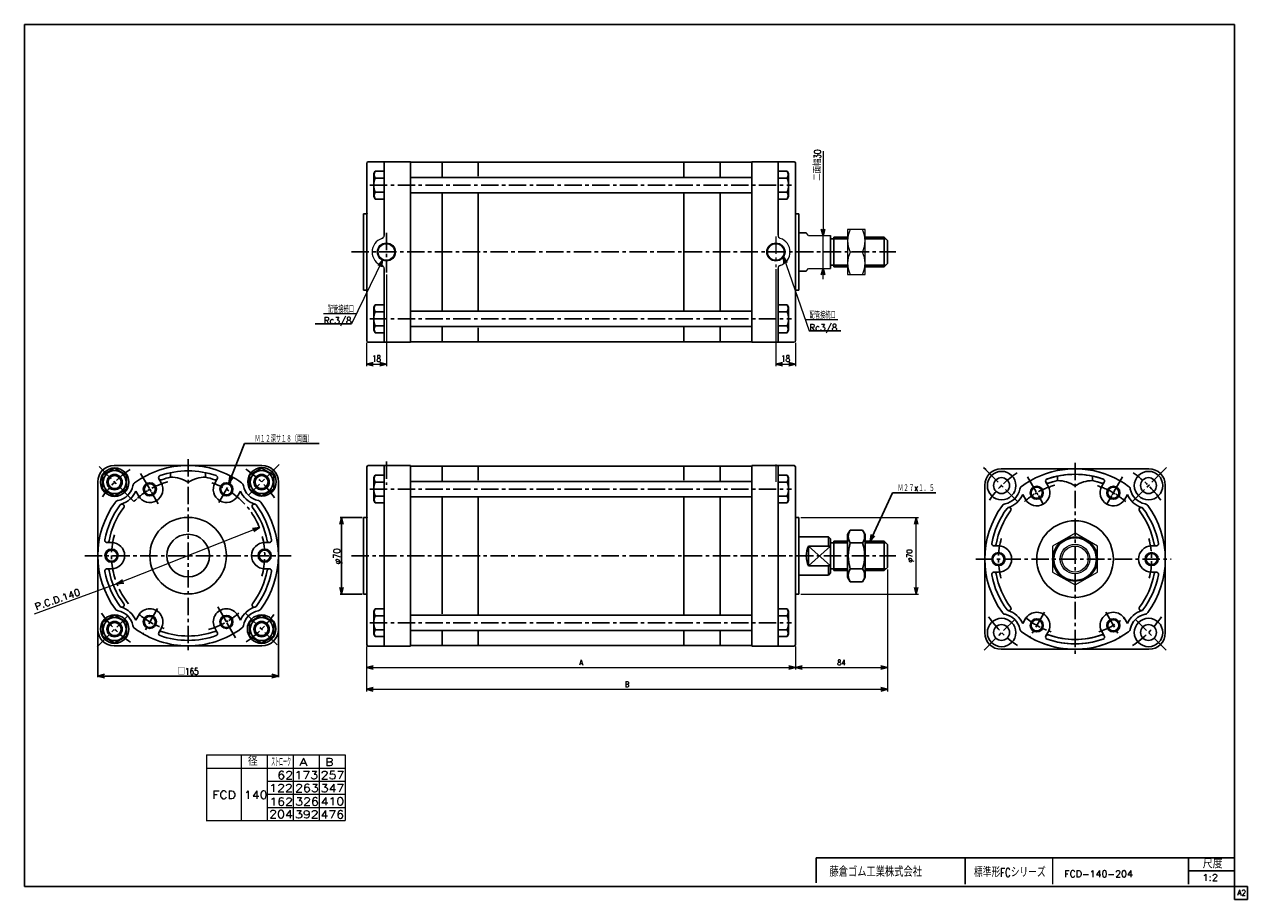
# Model space of a CAD drawing. Header units: millimetres. Extents: x -544 to 574, y -400 to 400.
import ezdxf
from ezdxf.enums import TextEntityAlignment as Align

# ---------------------------------------------------------------- set-up
doc = ezdxf.new("R2010")
doc.units = ezdxf.units.MM
doc.header["$LTSCALE"] = 0.5
doc.linetypes.add('CENTER', pattern=[50.8, 31.75, -6.35, 6.35, -6.35])
doc.layers.add('ZUWAKU', color=7, linetype='Continuous')
doc.styles.add('FdaStyle0', font='txt.shx', dxfattribs={"width": 0.8, "bigfont": 'bigfont'})
doc.dimstyles.new('DaDimRotatedStyle', dxfattribs={"dimtxt": 5, "dimasz": 6.000004, "dimexe": 2, "dimexo": 2, "dimgap": 2, "dimtad": 3, "dimdsep": 46, "dimtxsty": 'FdaStyle0', "dimblk1": 'OPEN30', "dimblk2": 'OPEN30', "dimsah": 1, "dimcen": 0.09, "dimclrd": 4, "dimclre": 4, "dimclrt": 4, "dimadec": 0, "dimazin": 2, "dimtfac": 1, "dimtdec": 4, "dimtmove": 0, "dimatfit": 0, "dimfxl": 1, "dimarcsym": 0})

# ---------------------------------------------------------------- blocks, each defined once
blk = doc.blocks.new('_OPEN30')
at = {"color": 0, "linetype": 'ByBlock', "lineweight": -2}
for p, q in [((-1, 0.267949), (0, 0)), ((0, 0), (-1, -0.267949)), ((0, 0), (-1, 0))]:
    blk.add_line(p, q, dxfattribs=at)
blk = doc.blocks.new('DC_GROUP_Φ140_1')
at = {"color": 4, "linetype": 'Continuous', "lineweight": 25}
for p, q in [((-327.2, -140.1), (-338.2, -146.4)), ((-316.2, -146.4), (-327.2, -140.1)), ((-338.2, -146.4), (-338.2, -159.1)), ((-316.2, -159.1), (-316.2, -146.4)), ((-338.2, -159.1), (-327.2, -165.5)), ((-327.2, -165.5), (-316.2, -159.1))]:
    blk.add_line(p, q, dxfattribs=at)
for radius in [10.5, 7, 5.95]:
    blk.add_circle((-327.2, -152.8), radius, dxfattribs=at)
blk = doc.blocks.new('DC_GROUP_Φ140_2')
at = {"color": 4, "linetype": 'Continuous', "lineweight": 25}
for p, q in [((-461.6, -140.1), (-472.6, -146.4)), ((-450.6, -146.4), (-461.6, -140.1)), ((-472.6, -146.4), (-472.6, -159.1)), ((-450.6, -159.1), (-450.6, -146.4)), ((-472.6, -159.1), (-461.6, -165.5)), ((-461.6, -165.5), (-450.6, -159.1))]:
    blk.add_line(p, q, dxfattribs=at)
for radius in [10.5, 7, 5.95]:
    blk.add_circle((-461.6, -152.8), radius, dxfattribs=at)
blk = doc.blocks.new('DC_GROUP_Φ140_3')
at = {"color": 4, "linetype": 'Continuous', "lineweight": 25}
for p, q in [((-461.6, -5.7), (-472.6, -12.1)), ((-450.6, -12.1), (-461.6, -5.7)), ((-472.6, -12.1), (-472.6, -24.8)), ((-450.6, -24.8), (-450.6, -12.1)), ((-472.6, -24.8), (-461.6, -31.1)), ((-461.6, -31.1), (-450.6, -24.8))]:
    blk.add_line(p, q, dxfattribs=at)
for radius in [10.5, 7, 5.95]:
    blk.add_circle((-461.6, -18.4), radius, dxfattribs=at)
blk = doc.blocks.new('DC_GROUP_Φ140_4')
at = {"color": 4, "linetype": 'Continuous', "lineweight": 25}
for p, q in [((-327.2, -5.7), (-338.2, -12.1)), ((-316.2, -12.1), (-327.2, -5.7)), ((-338.2, -12.1), (-338.2, -24.8)), ((-316.2, -24.8), (-316.2, -12.1)), ((-338.2, -24.8), (-327.2, -31.1)), ((-327.2, -31.1), (-316.2, -24.8))]:
    blk.add_line(p, q, dxfattribs=at)
for radius in [10.5, 7, 5.95]:
    blk.add_circle((-327.2, -18.4), radius, dxfattribs=at)
blk = doc.blocks.new('DC_GROUP_Φ140_5')
at = {"color": 4, "linetype": 'Continuous', "lineweight": 25}
for p, q in [((-223.4, -134.2), (-224.7, -136.4)), ((-224.7, -136.4), (-224.7, -157.4)), ((-215.2, -134.2), (-223.4, -134.2)), ((-215.2, -140.6), (-223.4, -140.6)), ((-215.2, -153.3), (-223.4, -153.3)), ((-223.4, -159.6), (-224.7, -157.4)), ((-215.2, -159.6), (-223.4, -159.6))]:
    blk.add_line(p, q, dxfattribs=at)
for centre, radius, start, end in [((-208.2, -146.9), 16.5, 157.3631, 202.6369), ((-217.9, -137.4), 6.35, 150, 210), ((-217.9, -156.5), 6.35, 150, 210)]:
    blk.add_arc(centre, radius, start, end, dxfattribs=at)
blk = doc.blocks.new('DC_GROUP_Φ140_6')
at = {"color": 4, "linetype": 'Continuous', "lineweight": 25}
for p, q in [((145, -134.2), (153.2, -134.2)), ((145, -140.6), (153.2, -140.6)), ((153.2, -134.2), (154.5, -136.4)), ((154.5, -136.4), (154.5, -157.4)), ((145, -153.3), (153.2, -153.3)), ((145, -159.6), (153.2, -159.6)), ((153.2, -159.6), (154.5, -157.4))]:
    blk.add_line(p, q, dxfattribs=at)
for centre, radius, start, end in [((147.7, -137.4), 6.35, 330, 30), ((138, -146.9), 16.5, 337.3631, 22.6369), ((147.7, -156.5), 6.35, 330, 30)]:
    blk.add_arc(centre, radius, start, end, dxfattribs=at)
blk = doc.blocks.new('DC_GROUP_Φ140_7')
at = {"color": 4, "linetype": 'Continuous', "lineweight": 25}
for p, q in [((210.8, -62.2), (208.4, -66.3)), ((208.4, -105.3), (208.4, -66.3)), ((208.4, -105.3), (208.4, -66.3)), ((210.8, -62.2), (222, -62.2)), ((222, -62.2), (224.4, -66.3)), ((224.4, -105.3), (224.4, -66.3)), ((210.8, -74), (222, -74)), ((210.8, -97.7), (222, -97.7)), ((210.8, -109.5), (208.4, -105.3)), ((210.8, -109.5), (222, -109.5)), ((222, -109.5), (224.4, -105.3))]:
    blk.add_line(p, q, dxfattribs=at)
for centre, radius, start, end in [((219.5, -68.1), 10.5, 145.6111, 214.3889), ((213.4, -68.1), 10.5, 325.6111, 34.3889), ((248.2, -85.8), 39.2, 162.4111, 197.5889), ((184.7, -85.8), 39.2, 342.4111, 17.5889), ((219.5, -103.6), 10.5, 145.6111, 214.3889), ((213.4, -103.6), 10.5, 325.6111, 34.3889)]:
    blk.add_arc(centre, radius, start, end, dxfattribs=at)
blk = doc.blocks.new('DC_GROUP_Φ140_8')
at = {"color": 4, "linetype": 'Continuous', "lineweight": 13}
for p, q in [((416.3, -65.1), (395.8, -76.9)), ((436.8, -76.9), (416.3, -65.1)), ((395.8, -76.9), (395.8, -100.6)), ((436.8, -100.6), (436.8, -76.9)), ((395.8, -100.6), (416.3, -112.4)), ((416.3, -112.4), (436.8, -100.6))]:
    blk.add_line(p, q, dxfattribs=at)
for radius in [20.5, 13.5, 11.9]:
    blk.add_circle((416.3, -88.7), radius, dxfattribs=at)
blk = doc.blocks.new('DC_GROUP_Φ140_9')
at = {"color": 4, "linetype": 'Continuous', "lineweight": 25}
for p, q in [((-223.4, -12), (-224.7, -14.2)), ((-224.7, -35.2), (-224.7, -14.2)), ((-215.2, -12), (-223.4, -12)), ((-215.2, -18.4), (-223.4, -18.4)), ((-215.2, -31.1), (-223.4, -31.1)), ((-223.4, -37.4), (-224.7, -35.2)), ((-215.2, -37.4), (-223.4, -37.4))]:
    blk.add_line(p, q, dxfattribs=at)
for centre, radius, start, end in [((-208.2, -24.7), 16.5, 157.3631, 202.6369), ((-217.9, -15.2), 6.35, 150, 210), ((-217.9, -34.3), 6.35, 150, 210)]:
    blk.add_arc(centre, radius, start, end, dxfattribs=at)
blk = doc.blocks.new('DC_GROUP_Φ140_10')
at = {"color": 4, "linetype": 'Continuous', "lineweight": 25}
for p, q in [((145, -12), (153.2, -12)), ((145, -18.4), (153.2, -18.4)), ((153.2, -12), (154.5, -14.2)), ((154.5, -35.2), (154.5, -14.2)), ((145, -31.1), (153.2, -31.1)), ((145, -37.4), (153.2, -37.4)), ((153.2, -37.4), (154.5, -35.2))]:
    blk.add_line(p, q, dxfattribs=at)
for centre, radius, start, end in [((147.7, -15.2), 6.35, 330, 30), ((138, -24.7), 16.5, 337.3631, 22.6369), ((147.7, -34.3), 6.35, 330, 30)]:
    blk.add_arc(centre, radius, start, end, dxfattribs=at)
blk = doc.blocks.new('*D11')
at = {"color": 4, "linetype": 'Continuous', "lineweight": 13}
for p, q in [((-231.2, -168.8), (-231.2, -189.8)), ((160.8, -168.8), (160.8, -189.8)), ((-231.2, -187.8), (160.8, -187.8))]:
    blk.add_line(p, q, dxfattribs=at)
at = {"color": 4, "xscale": 6.000005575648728, "yscale": 5.999978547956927}
for p, rotation in [((-231.2, -187.8), 180), ((160.8, -187.8), 360)]:
    blk.add_blockref('_OPEN30', p, dxfattribs=dict(at, rotation=rotation))
at = {"color": 4, "insert": (-35.2, -185.8), "char_height": 5, "width": 11.25, "attachment_point": 8, "style": 'FdaStyle0'}
blk.add_mtext('\\T1.00;A', dxfattribs=at)
blk = doc.blocks.new('*D12')
at = {"color": 4, "linetype": 'Continuous', "lineweight": 13}
for p, q in [((244.8, -98.3), (244.8, -189.8)), ((160.8, -168.8), (160.8, -189.8)), ((160.8, -187.8), (244.8, -187.8))]:
    blk.add_line(p, q, dxfattribs=at)
at = {"color": 4, "xscale": 6.000005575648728, "yscale": 5.999978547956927}
for p, rotation in [((160.8, -187.8), 180), ((244.8, -187.8), 360)]:
    blk.add_blockref('_OPEN30', p, dxfattribs=dict(at, rotation=rotation))
at = {"color": 4, "insert": (202.8, -185.8), "char_height": 5, "width": 16.25, "attachment_point": 8, "style": 'FdaStyle0'}
blk.add_mtext('\\T1.00;84', dxfattribs=at)
blk = doc.blocks.new('*D13')
at = {"color": 4, "linetype": 'Continuous', "lineweight": 13}
for p, q in [((244.8, -98.3), (244.8, -209.8)), ((-231.2, -168.8), (-231.2, -209.8)), ((-231.2, -207.8), (244.8, -207.8))]:
    blk.add_line(p, q, dxfattribs=at)
at = {"color": 4, "xscale": 6.000005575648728, "yscale": 5.999978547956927}
for p, rotation in [((-231.2, -207.8), 180), ((244.8, -207.8), 360)]:
    blk.add_blockref('_OPEN30', p, dxfattribs=dict(at, rotation=rotation))
at = {"color": 4, "insert": (6.8, -205.8), "char_height": 5, "width": 11.25, "attachment_point": 8, "style": 'FdaStyle0'}
blk.add_mtext('\\T1.00;B', dxfattribs=at)
blk = doc.blocks.new('*D14')
at = {"color": 4, "linetype": 'Continuous', "lineweight": 13}
for p, q in [((165.8, -50.8), (273.1, -50.8)), ((271.1, -120.8), (271.1, -50.8)), ((165.8, -120.8), (273.1, -120.8))]:
    blk.add_line(p, q, dxfattribs=at)
at = {"color": 4, "xscale": 6.000005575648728, "yscale": 5.999978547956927}
for p, rotation in [((271.1, -50.8), 90), ((271.1, -120.8), 270)]:
    blk.add_blockref('_OPEN30', p, dxfattribs=dict(at, rotation=rotation))
at = {"color": 4, "insert": (269.1, -85.8), "char_height": 5, "width": 21.25, "attachment_point": 8, "rotation": 90, "style": 'FdaStyle0'}
blk.add_mtext('\\T1.00;φ70', dxfattribs=at)
blk = doc.blocks.new('DC_GROUP_Φ140_11')
at = {"color": 4, "linetype": 'Continuous', "lineweight": 25}
for p, q in [((-223.4, 143.6), (-224.7, 141.4)), ((-224.7, 141.4), (-224.7, 120.4)), ((-215.2, 143.6), (-223.4, 143.6)), ((-215.2, 137.2), (-223.4, 137.2)), ((-215.2, 124.5), (-223.4, 124.5)), ((-223.4, 118.2), (-224.7, 120.4)), ((-215.2, 118.2), (-223.4, 118.2))]:
    blk.add_line(p, q, dxfattribs=at)
for centre, radius, start, end in [((-208.2, 130.9), 16.5, 157.3631, 202.6369), ((-217.9, 140.4), 6.35, 150, 210), ((-217.9, 121.4), 6.35, 150, 210)]:
    blk.add_arc(centre, radius, start, end, dxfattribs=at)
blk = doc.blocks.new('DC_GROUP_Φ140_12')
at = {"color": 4, "linetype": 'Continuous', "lineweight": 25}
for p, q in [((145, 143.6), (153.2, 143.6)), ((145, 137.2), (153.2, 137.2)), ((153.2, 143.6), (154.5, 141.4)), ((154.5, 141.4), (154.5, 120.4)), ((145, 124.5), (153.2, 124.5)), ((145, 118.2), (153.2, 118.2)), ((153.2, 118.2), (154.5, 120.4))]:
    blk.add_line(p, q, dxfattribs=at)
for centre, radius, start, end in [((147.7, 140.4), 6.35, 330, 30), ((138, 130.9), 16.5, 337.3631, 22.6369), ((147.7, 121.4), 6.35, 330, 30)]:
    blk.add_arc(centre, radius, start, end, dxfattribs=at)
blk = doc.blocks.new('DC_GROUP_Φ140_13')
at = {"color": 4, "linetype": 'Continuous', "lineweight": 25}
for p, q in [((-223.4, 265.8), (-224.7, 263.6)), ((-224.7, 242.6), (-224.7, 263.6)), ((-215.2, 265.8), (-223.4, 265.8)), ((-215.2, 259.4), (-223.4, 259.4)), ((-215.2, 246.7), (-223.4, 246.7)), ((-223.4, 240.4), (-224.7, 242.6)), ((-215.2, 240.4), (-223.4, 240.4))]:
    blk.add_line(p, q, dxfattribs=at)
for centre, radius, start, end in [((-208.2, 253.1), 16.5, 157.3631, 202.6369), ((-217.9, 262.6), 6.35, 150, 210), ((-217.9, 243.6), 6.35, 150, 210)]:
    blk.add_arc(centre, radius, start, end, dxfattribs=at)
blk = doc.blocks.new('DC_GROUP_Φ140_14')
at = {"color": 4, "linetype": 'Continuous', "lineweight": 25}
for p, q in [((145, 265.8), (153.2, 265.8)), ((145, 259.4), (153.2, 259.4)), ((153.2, 265.8), (154.5, 263.6)), ((154.5, 242.6), (154.5, 263.6)), ((145, 246.7), (153.2, 246.7)), ((145, 240.4), (153.2, 240.4)), ((153.2, 240.4), (154.5, 242.6))]:
    blk.add_line(p, q, dxfattribs=at)
for centre, radius, start, end in [((147.7, 262.6), 6.35, 330, 30), ((138, 253.1), 16.5, 337.3631, 22.6369), ((147.7, 243.6), 6.35, 330, 30)]:
    blk.add_arc(centre, radius, start, end, dxfattribs=at)
blk = doc.blocks.new('DA_IMAGEDIMGROUP_1')
at = {"color": 4, "linetype": 'Continuous', "lineweight": 13}
for p, q in [((186, 284.2), (186, 207)), ((186, 177), (186, 207)), ((186, 167), (186, 177))]:
    blk.add_line(p, q, dxfattribs=at)
at = {"color": 4, "xscale": 6.000005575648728, "yscale": 5.999978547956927}
for p, rotation in [((186, 207), 270), ((186, 177), 90)]:
    blk.add_blockref('_OPEN30', p, dxfattribs=dict(at, rotation=rotation))
at = {"color": 4, "insert": (184, 257.2), "char_height": 6, "width": 37.5, "attachment_point": 7, "rotation": 90, "style": 'FdaStyle0'}
blk.add_mtext('\\T1.00;二面幅30', dxfattribs=at)
blk = doc.blocks.new('DC_GROUP_Φ140_15')
at = {"color": 4, "linetype": 'Continuous', "lineweight": 13}
for p, q in [((224.4, 212.5), (208.4, 212.5)), ((208.4, 212.5), (208.4, 171.5)), ((224.4, 171.5), (224.4, 212.5)), ((210.8, 192), (222, 192)), ((208.4, 171.5), (224.4, 171.5))]:
    blk.add_line(p, q, dxfattribs=at)
for centre, start, end in [((231.4, 202.2), 153.528, 206.472), ((201.4, 202.2), 333.528, 26.472), ((231.4, 181.7), 153.528, 206.472), ((201.4, 181.7), 333.528, 26.472)]:
    blk.add_arc(centre, 23, start, end, dxfattribs=at)
blk = doc.blocks.new('*D21')
at = {"color": 4, "linetype": 'Continuous', "lineweight": 13}
for p, q in [((-213.2, 171.3), (-213.2, 87.5)), ((-231.2, 109), (-231.2, 87.5)), ((-231.2, 89.5), (-213.2, 89.5))]:
    blk.add_line(p, q, dxfattribs=at)
at = {"color": 4, "xscale": 6.000005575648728, "yscale": 5.999978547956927}
for p, rotation in [((-231.2, 89.5), 180), ((-213.2, 89.5), 360)]:
    blk.add_blockref('_OPEN30', p, dxfattribs=dict(at, rotation=rotation))
at = {"color": 4, "insert": (-222.2, 91.5), "char_height": 6, "width": 19.5, "attachment_point": 8, "style": 'FdaStyle0'}
blk.add_mtext('\\T1.00;18', dxfattribs=at)
blk = doc.blocks.new('*D22')
at = {"color": 4, "linetype": 'Continuous', "lineweight": 13}
for p, q in [((142.8, 176.2), (142.8, 87.5)), ((160.8, 109), (160.8, 87.5)), ((142.8, 89.5), (160.8, 89.5))]:
    blk.add_line(p, q, dxfattribs=at)
at = {"color": 4, "xscale": 6.000005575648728, "yscale": 5.999978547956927}
for p, rotation in [((142.8, 89.5), 180), ((160.8, 89.5), 360)]:
    blk.add_blockref('_OPEN30', p, dxfattribs=dict(at, rotation=rotation))
at = {"color": 4, "insert": (151.8, 91.5), "char_height": 6, "width": 19.5, "attachment_point": 8, "style": 'FdaStyle0'}
blk.add_mtext('\\T1.00;18', dxfattribs=at)

msp = doc.modelspace()

# ---------------------------------------------------------------- linework, layer by layer
at = {"color": 4, "linetype": 'Continuous', "lineweight": 25}
for p, q in [((-231.18, 272.984), (-231.18, 226.984)), ((-231.18, 272.984), (-231.18, 191.984)), ((-231.18, 269.484), (-230.68, 269.484)), ((-229.68, 274.484), (-191.18, 274.484)), ((-229.68, 274.484), (-191.18, 274.484)), ((-215.18, 207.182), (-215.18, 274.484)), ((-191.18, 273.984), (-162.18, 273.984)), ((-191.18, 191.984), (-191.18, 273.984)), ((-162.18, 260.824), (-162.18, 273.984)), ((-162.18, 273.984), (25.82, 273.984)), ((-129.18, 261.164), (-129.18, 273.984)), ((-9.18, 273.984), (91.82, 273.984)), ((58.82, 261.063), (58.82, 273.984)), ((91.82, 273.984), (91.82, 260.742)), ((120.82, 273.984), (91.82, 273.984)), ((159.62, 274.484), (120.82, 274.484)), ((120.82, 274.484), (120.82, 191.984)), ((159.32, 274.484), (120.82, 274.484)), ((144.82, 207.293), (144.82, 274.484)), ((160.82, 273.284), (160.82, 226.984)), ((160.82, 272.984), (160.82, 191.984)), ((-191.18, 260.084), (120.82, 260.084)), ((-191.18, 246.084), (102.095, 246.084)), ((95.645, 246.084), (120.82, 246.084)), ((-162.18, 191.984), (-162.18, 245.025)), ((-129.18, 191.984), (-129.18, 245.336)), ((58.82, 191.984), (58.82, 245.431)), ((91.82, 245.34), (91.82, 191.984)), ((-234.18, 226.984), (-234.18, 191.984)), ((-234.18, 226.984), (-231.18, 226.984)), ((-234.18, 226.984), (-234.18, 191.984)), ((-234.18, 226.984), (-231.18, 226.984)), ((163.82, 226.984), (160.82, 226.984)), ((163.82, 226.984), (163.82, 191.984)), ((163.82, 209.484), (170.68, 209.484)), ((192.82, 206.984), (192.82, 176.984)), ((192.82, 203.884), (195.82, 203.884)), ((195.82, 205.484), (208.42, 205.484)), ((195.82, 205.484), (195.82, 178.484)), ((195.82, 203.884), (208.42, 203.884)), ((224.42, 205.484), (241.82, 205.484)), ((224.42, 203.884), (243.42, 203.884)), ((244.82, 202.484), (241.82, 205.484)), ((241.82, 205.484), (241.82, 178.484)), ((244.82, 202.484), (244.82, 181.484)), ((-234.18, 156.984), (-234.18, 191.984)), ((-231.18, 110.984), (-231.18, 191.984)), ((-191.18, 191.984), (-191.18, 109.984)), ((-162.18, 191.984), (-162.18, 138.942)), ((-129.18, 191.984), (-129.18, 138.632)), ((58.82, 191.984), (58.82, 138.537)), ((91.82, 138.627), (91.82, 191.984)), ((120.82, 109.484), (120.82, 191.984)), ((160.82, 110.984), (160.82, 191.984)), ((163.82, 156.984), (163.82, 191.984)), ((192.82, 180.084), (195.82, 180.084)), ((195.82, 180.084), (208.42, 180.084)), ((224.42, 180.084), (243.42, 180.084)), ((244.82, 181.484), (241.82, 178.484)), ((-215.18, 176.785), (-215.18, 109.484)), ((144.82, 176.896), (144.82, 109.484)), ((163.82, 174.484), (170.68, 174.484)), ((195.82, 178.484), (208.42, 178.484)), ((224.42, 178.484), (241.82, 178.484)), ((-234.18, 156.984), (-231.18, 156.984)), ((163.82, 156.984), (160.82, 156.984)), ((-191.18, 137.884), (102.095, 137.884)), ((95.645, 137.884), (120.82, 137.884)), ((-278.211, 126.412), (-244.914, 126.412)), ((-191.18, 123.884), (120.82, 123.884)), ((-162.18, 123.143), (-162.18, 109.984)), ((91.82, 109.984), (91.82, 123.225)), ((-129.18, 122.804), (-129.18, 109.984)), ((58.82, 122.904), (58.82, 109.984)), ((173.387, 119.922), (202.216, 119.922)), ((-229.68, 109.484), (-191.18, 109.484)), ((-191.18, 109.984), (-162.18, 109.984)), ((-162.18, 109.984), (25.82, 109.984)), ((-9.18, 109.984), (91.82, 109.984)), ((120.82, 109.984), (91.82, 109.984)), ((159.32, 109.484), (120.82, 109.484)), ((-357.094, -19.444), (-342.985, 16.854)), ((-342.985, 16.854), (-274.585, 16.854)), ((-461.911, -3.101), (-394.411, -3.101)), ((-410.411, -9.77), (-410.411, -13.825)), ((-326.911, -3.101), (-394.411, -3.101)), ((-378.411, -9.77), (-378.411, -13.863)), ((-231.18, -4.836), (-231.18, -50.836)), ((-231.18, -4.836), (-231.18, -85.836)), ((-231.18, -8.336), (-230.68, -8.336)), ((-229.68, -3.336), (-191.18, -3.336)), ((-229.68, -3.336), (-191.18, -3.336)), ((-215.18, -85.836), (-215.18, -3.336)), ((-191.18, -3.836), (-162.18, -3.836)), ((-191.18, -85.836), (-191.18, -3.836)), ((-162.18, -16.995), (-162.18, -3.836)), ((-162.18, -3.836), (25.82, -3.836)), ((-129.18, -16.656), (-129.18, -3.836)), ((-9.18, -3.836), (91.82, -3.836)), ((58.82, -16.757), (58.82, -3.836)), ((91.82, -3.836), (91.82, -17.077)), ((120.82, -3.836), (91.82, -3.836)), ((159.62, -3.336), (120.82, -3.336)), ((120.82, -3.336), (120.82, -85.836)), ((159.32, -3.336), (120.82, -3.336)), ((144.82, -85.836), (144.82, -3.336)), ((160.82, -4.536), (160.82, -50.836)), ((160.82, -4.836), (160.82, -85.836)), ((332.709, -5.024), (334.942, -7.257)), ((332.709, -5.024), (334.942, -7.257)), ((348.833, -6.23), (444.689, -6.23)), ((483.833, -6.23), (387.978, -6.23)), ((499.958, -5.024), (497.725, -7.257)), ((499.958, -5.024), (497.725, -7.257)), ((-476.911, -18.101), (-476.911, -153.101)), ((-421.114, -15.35), (-419.019, -18.979)), ((-370.318, -19.87), (-367.708, -15.35)), ((-311.911, -153.101), (-311.911, -18.101)), ((-191.18, -17.736), (120.82, -17.736)), ((333.833, -21.23), (333.833, -156.23)), ((389.63, -18.479), (391.726, -22.108)), ((400.333, -12.9), (400.333, -16.954)), ((400.333, -12.9), (400.333, -16.954)), ((432.333, -12.9), (432.333, -16.954)), ((432.333, -12.9), (432.333, -16.954)), ((443.036, -18.479), (440.941, -22.108)), ((498.833, -21.23), (498.833, -156.23)), ((-442.281, -26.689), (-439.221, -31.988)), ((-429.411, -24.979), (-428.286, -26.928)), ((-349.537, -31.876), (-346.542, -26.689)), ((-191.18, -31.736), (102.095, -31.736)), ((-162.18, -85.836), (-162.18, -32.795)), ((-129.18, -85.836), (-129.18, -32.484)), ((58.82, -85.836), (58.82, -32.389)), ((91.82, -32.48), (91.82, -85.836)), ((95.645, -31.736), (120.82, -31.736)), ((228.956, -72.336), (249.572, -28.296)), ((249.572, -28.296), (289.172, -28.296)), ((368.464, -29.818), (371.524, -35.118)), ((381.333, -28.108), (382.459, -30.057)), ((451.333, -28.108), (450.208, -30.057)), ((464.203, -29.818), (461.143, -35.118)), ((-446.382, -33.63), (-443.909, -36.103)), ((-235.38, -50.836), (-255.38, -50.836)), ((-254.18, -50.836), (-254.18, -120.836)), ((-234.18, -50.836), (-234.18, -85.836)), ((-234.18, -50.836), (-231.18, -50.836)), ((-234.18, -50.836), (-234.18, -85.836)), ((-234.18, -50.836), (-231.18, -50.836)), ((163.82, -50.836), (160.82, -50.836)), ((163.82, -50.836), (163.82, -85.836)), ((-468.602, -73.601), (-463.633, -73.601)), ((-320.22, -73.601), (-324.479, -73.601)), ((163.82, -68.336), (190.82, -68.336)), ((172.82, -76.836), (172.82, -94.836)), ((172.82, -76.836), (192.82, -76.836)), ((172.82, -76.836), (192.82, -94.836)), ((192.82, -76.836), (172.82, -94.836)), ((192.82, -70.336), (190.82, -68.336)), ((190.82, -68.336), (190.82, -76.836)), ((192.82, -70.336), (192.82, -101.336)), ((192.82, -73.936), (195.82, -73.936)), ((195.82, -72.336), (208.42, -72.336)), ((195.82, -72.336), (195.82, -99.336)), ((195.82, -73.936), (208.42, -73.936)), ((224.42, -72.336), (241.82, -72.336)), ((224.42, -73.936), (243.42, -73.936)), ((244.82, -75.336), (241.82, -72.336)), ((241.82, -72.336), (241.82, -99.336)), ((244.82, -75.336), (244.82, -96.336)), ((342.143, -76.73), (347.112, -76.73)), ((490.524, -76.73), (485.555, -76.73)), ((-234.18, -120.836), (-234.18, -85.836)), ((-231.18, -166.836), (-231.18, -85.836)), ((-215.18, -85.836), (-215.18, -168.336)), ((-191.18, -85.836), (-191.18, -167.836)), ((-162.18, -85.836), (-162.18, -138.877)), ((-129.18, -85.836), (-129.18, -139.188)), ((58.82, -85.836), (58.82, -139.283)), ((91.82, -139.192), (91.82, -85.836)), ((120.82, -168.336), (120.82, -85.836)), ((144.82, -85.836), (144.82, -168.336)), ((160.82, -166.836), (160.82, -85.836)), ((163.82, -120.836), (163.82, -85.836)), ((-468.602, -97.601), (-464.343, -97.601)), ((-320.22, -97.601), (-325.189, -97.601)), ((192.82, -94.836), (172.82, -94.836)), ((190.82, -94.836), (190.82, -103.336)), ((192.82, -97.736), (195.82, -97.736)), ((195.82, -97.736), (208.42, -97.736)), ((195.82, -99.336), (208.42, -99.336)), ((224.42, -97.736), (243.42, -97.736)), ((224.42, -99.336), (241.82, -99.336)), ((244.82, -96.336), (241.82, -99.336)), ((163.82, -103.336), (190.82, -103.336)), ((192.82, -101.336), (190.82, -103.336)), ((342.143, -100.73), (346.402, -100.73)), ((490.524, -100.73), (486.265, -100.73)), ((-235.38, -120.836), (-255.38, -120.836)), ((-234.18, -120.836), (-231.18, -120.836)), ((163.82, -120.836), (160.82, -120.836)), ((-439.286, -139.325), (-442.281, -144.512)), ((-359.411, -146.222), (-360.536, -144.274)), ((-346.542, -144.512), (-349.602, -139.213)), ((-191.18, -139.936), (102.095, -139.936)), ((95.645, -139.936), (120.82, -139.936)), ((371.459, -142.455), (368.464, -147.642)), ((461.208, -142.455), (464.203, -147.642)), ((-476.911, -154.301), (-476.911, -196.854)), ((-418.505, -151.332), (-421.114, -155.852)), ((-367.708, -155.852), (-369.803, -152.222)), ((-311.911, -154.301), (-311.911, -196.854)), ((-191.18, -153.936), (120.82, -153.936)), ((-162.18, -154.677), (-162.18, -167.836)), ((-129.18, -155.016), (-129.18, -167.836)), ((58.82, -154.915), (58.82, -167.836)), ((91.82, -167.836), (91.82, -154.595)), ((392.24, -154.461), (389.63, -158.981)), ((440.427, -154.461), (443.036, -158.981)), ((-461.911, -168.101), (-394.411, -168.101)), ((-326.911, -168.101), (-394.411, -168.101)), ((-229.68, -168.336), (-191.18, -168.336)), ((-191.18, -167.836), (-162.18, -167.836)), ((-162.18, -167.836), (25.82, -167.836)), ((-9.18, -167.836), (91.82, -167.836)), ((120.82, -167.836), (91.82, -167.836)), ((159.32, -168.336), (120.82, -168.336)), ((348.833, -171.23), (445.741, -171.23)), ((483.833, -171.23), (386.925, -171.23)), ((-476.911, -195.654), (-311.911, -195.654))]:
    msp.add_line(p, q, dxfattribs=at)
at = {"color": 4, "linetype": 'CENTER', "lineweight": 25}
for p, q in [((-228.248, 253.084), (157.253, 253.084)), ((-213.18, 209.478), (-213.18, 173.274)), ((-245.053, 191.984), (252.378, 191.984)), ((-228.248, 130.884), (157.253, 130.884)), ((-394.411, 2.716), (-394.411, -174.158)), ((-213.18, 0.384), (-213.18, -20.734)), ((-475.829, -4.183), (-446.967, -33.045)), ((-437.783, -10.479), (-429.411, -24.979)), ((-311.181, -2.371), (-338.931, -30.121)), ((334.916, -7.313), (363.777, -36.174)), ((416.333, -0.885), (416.333, -177.759)), ((497.751, -7.313), (468.889, -36.174)), ((-366.426, -37.128), (-353.456, -14.664)), ((372.962, -13.609), (381.333, -28.108)), ((459.705, -13.609), (451.333, -28.108)), ((-427.924, -27.555), (-421.674, -38.38)), ((-228.248, -24.736), (157.253, -24.736)), ((382.821, -30.685), (387.333, -38.501)), ((449.846, -30.685), (445.333, -38.501)), ((-488.959, -85.836), (-300.28, -85.836)), ((-245.053, -85.836), (252.378, -85.836)), ((325.643, -88.73), (504.292, -88.73)), ((-422.397, -134.073), (-435.367, -156.537)), ((-359.411, -146.222), (-368.464, -130.542)), ((-477.641, -168.83), (-449.891, -141.08)), ((-312.994, -167.018), (-341.855, -138.156)), ((333.104, -171.96), (360.854, -144.21)), ((388.348, -137.202), (375.378, -159.667)), ((444.319, -137.202), (457.289, -159.667)), ((499.563, -171.96), (471.813, -144.21)), ((-351.04, -160.722), (-359.411, -146.222)), ((-228.248, -146.936), (157.253, -146.936))]:
    msp.add_line(p, q, dxfattribs=at)
at = {"color": 4, "linetype": 'CENTER', "lineweight": 13}
for p, q in [((142.82, 206.03), (142.82, 178.159)), ((142.82, -2.136), (142.82, -18.011))]:
    msp.add_line(p, q, dxfattribs=at)
at = {"color": 4, "linetype": 'Continuous', "lineweight": 13}
for p, q in [((172.82, 206.984), (170.68, 209.484)), ((172.82, 206.984), (192.82, 206.984)), ((208.42, 205.484), (208.42, 178.484)), ((-216.602, 184.426), (-244.914, 126.306)), ((149.802, 187.504), (173.387, 119.922)), ((170.68, 174.484), (172.82, 176.984)), ((172.82, 176.984), (192.82, 176.984)), ((-240.435, 135.499), (-270.684, 135.499)), ((169.763, 130.307), (199.607, 130.307)), ((-329.286, -59.934), (-459.431, -111.531)), ((-459.431, -111.531), (-535.185, -139.031)), ((-377.479, -267.761), (-250.746, -267.761)), ((-377.479, -267.761), (-377.479, -327.761)), ((-345.775, -267.761), (-345.775, -327.761)), ((-322.018, -267.761), (-322.018, -327.761)), ((-298.261, -267.761), (-298.261, -327.761)), ((-274.504, -267.761), (-274.504, -327.761)), ((-250.746, -267.761), (-250.746, -327.761)), ((-377.479, -279.761), (-250.746, -279.761)), ((-322.018, -291.761), (-250.746, -291.761)), ((-321.962, -303.761), (-250.746, -303.761)), ((-322.018, -315.761), (-250.746, -315.761)), ((-377.888, -327.761), (-250.746, -327.761))]:
    msp.add_line(p, q, dxfattribs=at)
for centre, radius in [((-213.18, 191.984), 8.296), ((-213.18, 191.984), 7.496), ((142.82, 191.984), 8.296), ((142.82, 191.984), 7.5)]:
    msp.add_circle(centre, radius, dxfattribs=at)
at = {"color": 4, "linetype": 'Continuous', "lineweight": 25}
for centre, radius in [((-461.586, -18.425), 13), ((-326.911, -18.101), 13), ((349.158, -21.555), 13), ((483.509, -21.555), 13), ((-429.411, -24.979), 6), ((-429.411, -24.979), 5.1), ((-359.411, -24.979), 6), ((-359.411, -24.979), 5.1), ((349.158, -21.555), 7.25), ((381.333, -28.108), 6), ((451.333, -28.108), 6), ((483.509, -21.555), 7.25), ((381.333, -28.108), 5.1), ((451.333, -28.108), 5.1), ((416.333, -88.73), 35), ((416.333, -88.73), 35), ((416.333, -88.73), 19.5), ((-464.411, -85.601), 6), ((-464.411, -85.601), 5.1), ((-324.411, -85.601), 6), ((-324.411, -85.601), 5.1), ((346.333, -88.73), 6), ((346.333, -88.73), 5.1), ((486.333, -88.73), 6), ((486.333, -88.73), 5.1), ((-461.586, -152.776), 13), ((-429.411, -146.222), 6), ((-429.411, -146.222), 5.1), ((-359.411, -146.222), 6), ((-359.411, -146.222), 5.1), ((-327.236, -152.776), 13), ((349.158, -155.905), 13), ((381.333, -149.352), 6), ((381.333, -149.352), 5.1), ((451.333, -149.352), 6), ((451.333, -149.352), 5.1), ((483.509, -155.905), 13), ((349.158, -155.905), 7.25), ((483.509, -155.905), 7.25)]:
    msp.add_circle(centre, radius, dxfattribs=at)
for centre, radius, start, end in [((-229.68, 272.984), 1.5, 90, 180), ((-229.68, 272.984), 1.5, 90, 180), ((159.32, 272.984), 1.5, 0, 90), ((159.62, 273.284), 1.2, 0, 90), ((-231.18, 227.484), 0.5, 270, 0), ((-229.68, 110.984), 1.5, 180, 270), ((159.32, 110.984), 1.5, 270, 0), ((-461.911, -18.101), 15, 90, 180), ((-394.411, -85.601), 82.5, 90, 126.373031), ((-394.411, -85.601), 77.5, 90, 109.31377), ((-394.411, -85.601), 82.5, 53.626969, 90), ((-394.411, -85.601), 77.5, 70.68623, 90), ((-326.911, -18.101), 15, 360, 90), ((-229.68, -4.836), 1.5, 90, 180), ((-229.68, -4.836), 1.5, 90, 180), ((159.32, -4.836), 1.5, 0, 90), ((159.62, -4.536), 1.2, 0, 90), ((348.833, -21.23), 15, 90, 180), ((416.333, -88.73), 82.5, 71.584077, 126.373031), ((416.333, -88.73), 82.5, 53.626969, 108.415923), ((483.833, -21.23), 15, 0, 90), ((-461.586, -18.425), 17, 280.894603, 349.105397), ((-440.965, -22.394), 4, 126.373031, 169.105397), ((-429.411, -24.979), 12, 210, 30), ((-419.382, -14.35), 2, 109.31377, 289.31377), ((-394.411, -85.601), 73.5, 102.566682, 109.31377), ((-410.923, -43.82), 30, 56.746755, 89.023469), ((-377.9, -43.82), 30, 90.976531, 123.253245), ((-394.411, -85.601), 73.5, 70.68623, 77.433355), ((-359.411, -24.979), 12, 150, 330), ((-369.44, -14.35), 2, 250.68623, 70.68623), ((-347.857, -22.394), 4, 10.894603, 53.626969), ((-327.236, -18.425), 17, 190.894603, 259.105397), ((369.78, -25.524), 4, 126.373031, 169.105397), ((381.333, -28.108), 12, 210, 30), ((391.362, -17.479), 2, 109.31377, 289.31377), ((416.333, -88.73), 77.5, 70.68623, 109.721429), ((416.333, -88.73), 77.5, 70.278571, 109.31377), ((416.333, -88.73), 73.5, 102.445812, 109.92754), ((416.333, -88.73), 73.5, 102.566682, 109.31377), ((399.822, -46.95), 30, 56.746755, 89.023469), ((399.822, -46.95), 30, 56.746755, 89.023469), ((432.845, -46.95), 30, 90.976531, 123.253245), ((432.845, -46.95), 30, 90.976531, 123.253245), ((416.333, -88.73), 73.5, 70.07246, 77.554188), ((416.333, -88.73), 73.5, 70.68623, 77.433318), ((451.333, -28.108), 12, 150, 330), ((441.304, -17.479), 2, 250.68623, 70.68623), ((462.887, -25.524), 4, 10.894603, 53.626969), ((-461.586, -18.425), 21, 286.868161, 336.828333), ((-394.411, -85.601), 70, 120, 121.587123), ((-327.236, -18.425), 21, 203.171667, 253.131839), ((349.158, -21.555), 17, 280.894603, 349.105397), ((349.158, -21.555), 21, 286.868161, 336.828333), ((416.333, -88.73), 70, 120, 121.587123), ((416.333, -88.73), 70, 58.412877, 60), ((483.509, -21.555), 21, 203.171667, 253.131839), ((483.509, -21.555), 17, 190.894603, 259.105397), ((-394.411, -85.601), 82.5, 143.626969, 216.373031), ((-394.411, -85.601), 77.5, 143.258323, 169.31377), ((-394.411, -85.601), 73.5, 143.258323, 169.31377), ((-457.617, -39.047), 4, 100.894603, 143.626969), ((-454.913, -40.436), 2, 323.258323, 143.258323), ((-394.411, -85.601), 70, 132.105101, 135), ((-333.91, -40.436), 2, 36.741677, 216.741677), ((-394.411, -85.601), 73.5, 10.68623, 36.741677), ((-394.411, -85.601), 77.5, 10.68623, 36.741677), ((-331.205, -39.047), 4, 36.373031, 79.105397), ((-394.411, -85.601), 82.5, 323.626969, 36.373031), ((416.333, -88.73), 82.5, 143.626969, 216.373031), ((416.333, -88.73), 77.5, 143.258323, 169.31377), ((353.127, -42.177), 4, 100.894603, 143.626969), ((355.832, -43.565), 2, 323.258323, 143.258323), ((476.835, -43.565), 2, 36.741677, 216.741677), ((416.333, -88.73), 77.5, 10.68623, 36.741677), ((479.54, -42.177), 4, 36.373031, 79.105397), ((416.333, -88.73), 82.5, 323.626969, 36.373031), ((-394.411, -85.601), 35, 90, 270), ((-394.411, -85.601), 35, 270, 90), ((-231.18, -50.336), 0.5, 270, 0), ((416.333, -88.73), 73.5, 143.258323, 169.31377), ((416.333, -88.73), 73.5, 10.68623, 36.741677), ((-394.411, -85.601), 19.5, 90, 270), ((-394.411, -85.601), 19.5, 270, 90), ((-468.602, -71.601), 2, 169.31377, 349.31377), ((-464.411, -85.601), 12, 270, 90), ((-324.411, -85.601), 12, 90, 270), ((-320.22, -71.601), 2, 190.68623, 10.68623), ((190.68, -85.836), 20, 153.256316, 206.743684), ((342.143, -74.73), 2, 169.31377, 349.31377), ((346.333, -88.73), 12, 270, 90), ((486.333, -88.73), 12, 90, 270), ((490.524, -74.73), 2, 190.68623, 10.68623), ((-468.602, -99.601), 2, 10.68623, 190.68623), ((-394.411, -85.601), 77.5, 190.68623, 216.741677), ((-394.411, -85.601), 73.5, 190.68623, 216.741677), ((-394.411, -85.601), 73.5, 323.258323, 349.31377), ((-394.411, -85.601), 77.5, 323.258323, 349.31377), ((-320.22, -99.601), 2, 349.31377, 169.31377), ((342.143, -102.73), 2, 10.68623, 190.68623), ((416.333, -88.73), 77.5, 190.68623, 216.741677), ((416.333, -88.73), 73.5, 190.68623, 216.741677), ((416.333, -88.73), 73.5, 323.258323, 349.31377), ((416.333, -88.73), 77.5, 323.258323, 349.31377), ((490.524, -102.73), 2, 349.31377, 169.31377), ((-454.913, -130.765), 2, 216.741677, 36.741677), ((-461.586, -152.776), 21, 23.171667, 73.131839), ((-327.236, -152.776), 21, 106.868161, 156.828333), ((-333.91, -130.765), 2, 143.258323, 323.258323), ((355.832, -133.895), 2, 216.741677, 36.741677), ((476.835, -133.895), 2, 143.258323, 323.258323), ((-457.617, -132.154), 4, 216.373031, 259.105397), ((-461.586, -152.776), 17, 10.894603, 79.105397), ((-429.411, -146.222), 12, 330, 150), ((-359.411, -146.222), 12, 30, 210), ((-394.411, -85.601), 70, 300, 301.587123), ((-327.236, -152.776), 17, 100.894603, 169.105397), ((-331.205, -132.154), 4, 280.894603, 323.626969), ((353.127, -135.284), 4, 216.373031, 259.105397), ((349.158, -155.905), 17, 10.894603, 79.105397), ((349.158, -155.905), 21, 23.171667, 73.131839), ((381.333, -149.352), 12, 330, 150), ((451.333, -149.352), 12, 30, 210), ((483.509, -155.905), 21, 106.868161, 156.828333), ((483.509, -155.905), 17, 100.894603, 169.105397), ((479.54, -135.284), 4, 280.894603, 323.626969), ((-461.911, -153.101), 15, 180, 270), ((-440.965, -148.807), 4, 190.894603, 233.626969), ((-394.411, -85.601), 82.5, 233.626969, 270), ((-419.382, -156.852), 2, 70.68623, 250.68623), ((-394.411, -85.601), 73.5, 250.68623, 270), ((-394.411, -85.601), 82.5, 270, 306.373031), ((-394.411, -85.601), 73.5, 269.999869, 289.31377), ((-369.44, -156.852), 2, 289.31377, 109.31377), ((-347.857, -148.807), 4, 306.373031, 349.105397), ((-326.911, -153.101), 15, 270, 360), ((348.833, -156.23), 15, 180, 270), ((369.78, -151.936), 4, 190.894603, 233.626969), ((416.333, -88.73), 82.5, 233.626969, 290.002426), ((416.333, -88.73), 82.5, 249.997574, 306.373031), ((462.887, -151.936), 4, 306.373031, 349.105397), ((483.833, -156.23), 15, 270, 0), ((-394.411, -85.601), 77.5, 250.68623, 270), ((-394.411, -85.601), 77.5, 270, 289.31377), ((-229.68, -166.836), 1.5, 180, 270), ((159.32, -166.836), 1.5, 270, 0), ((391.362, -159.981), 2, 70.68623, 250.68623), ((416.333, -88.73), 77.5, 249.997574, 289.31377), ((416.333, -88.73), 77.5, 250.68623, 290.002426), ((416.333, -88.73), 73.5, 250.426122, 289.31377), ((416.333, -88.73), 73.5, 250.68623, 289.573878), ((441.304, -159.981), 2, 289.31377, 109.31377)]:
    msp.add_arc(centre, radius, start, end, dxfattribs=at)
at = {"color": 4, "linetype": 'Continuous', "lineweight": 13}
for centre, radius, start, end in [((-213.18, 191.984), 13, 108.209957, 251.790043), ((-218.18, 207.182), 3, 288.209957, 0), ((147.82, 207.293), 3, 180, 251.790043), ((142.82, 192.094), 13, 288.209957, 71.790043), ((-218.18, 176.785), 3, 0, 71.790043), ((147.82, 176.896), 3, 108.209957, 180)]:
    msp.add_arc(centre, radius, start, end, dxfattribs=at)
at = {"color": 4, "linetype": 'CENTER', "lineweight": 25}
for centre, radius, start, end in [((-394.411, -85.601), 95, 123.917662, 145.530095), ((-394.411, -85.601), 95, 33.701192, 56.354695), ((416.333, -88.73), 95, 123.917662, 145.530095), ((416.333, -88.73), 95, 34.469905, 56.082338), ((-394.411, -85.601), 70, 105.416689, 120), ((-394.411, -85.601), 70, 21.509948, 71.836035), ((416.333, -88.73), 70, 105.416689, 120), ((416.333, -88.73), 70, 60, 74.583311), ((-394.411, -85.601), 70, 122.153789, 131.409667), ((416.333, -88.73), 70, 122.153789, 131.409667), ((416.333, -88.73), 70, 48.590333, 57.846211), ((-394.411, -85.601), 70, 164.345655, 220.861233), ((-394.411, -85.601), 70, 344.345655, 14.578558), ((416.333, -88.73), 70, 164.345655, 194.578558), ((416.333, -88.73), 70, 345.421442, 15.654345), ((-394.411, -85.601), 95, 213.701192, 236.354695), ((-394.411, -85.601), 70, 229.797324, 251.836035), ((-394.411, -85.601), 70, 302.153789, 311.409667), ((-394.411, -85.601), 95, 303.917662, 325.530095), ((416.333, -88.73), 95, 213.701192, 236.354695), ((416.333, -88.73), 70, 229.797324, 251.836035), ((416.333, -88.73), 70, 288.163965, 310.202676), ((416.333, -88.73), 95, 303.645305, 326.298808), ((-394.411, -85.601), 70, 285.416689, 300)]:
    msp.add_arc(centre, radius, start, end, dxfattribs=at)
at = {"layer": 'ZUWAKU', "color": 5, "linetype": 'Continuous', "lineweight": 25}
for p, q in [((562, 400), (-544, 400)), ((-544, -388), (-544, 400)), ((562, -400), (562, 400)), ((574, -388), (-544, -388)), ((574, -400), (574, -388)), ((574, -400), (562, -400))]:
    msp.add_line(p, q, dxfattribs=at)
at = {"layer": 'ZUWAKU', "color": 4, "linetype": 'Continuous', "lineweight": 25}
for p, q in [((179.814, -361.809), (561.814, -361.809)), ((179.814, -384.739), (179.814, -361.809)), ((315.814, -361.809), (315.814, -385.809)), ((520.084, -385.809), (520.084, -361.809)), ((520.084, -373.809), (561.814, -373.809))]:
    msp.add_line(p, q, dxfattribs=at)
at = {"layer": 'ZUWAKU', "color": 4, "linetype": 'Continuous', "lineweight": 13}
msp.add_line((395.814, -361.809), (395.814, -385.809), dxfattribs=at)

# ---------------------------------------------------------------- block references
at = {"linetype": 'Continuous'}
for name in ['DA_IMAGEDIMGROUP_1', 'DC_GROUP_Φ140_13', 'DC_GROUP_Φ140_14', 'DC_GROUP_Φ140_15', 'DC_GROUP_Φ140_11', 'DC_GROUP_Φ140_12', 'DC_GROUP_Φ140_3', 'DC_GROUP_Φ140_4', 'DC_GROUP_Φ140_9', 'DC_GROUP_Φ140_10', 'DC_GROUP_Φ140_7', 'DC_GROUP_Φ140_8', 'DC_GROUP_Φ140_2', 'DC_GROUP_Φ140_1', 'DC_GROUP_Φ140_5', 'DC_GROUP_Φ140_6']:
    msp.add_blockref(name, (0, 0), dxfattribs=at)
at = {"color": 4, "xscale": 6.000005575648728, "yscale": 5.999978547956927}
for p, rotation in [((-216.602, 184.426), 64.02830239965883), ((149.802, 187.504), 109.2380371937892), ((-357.094, -19.444), 248.7586543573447), ((-254.18, -50.836), 90), ((-329.286, -59.934), 21.6261962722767), ((228.956, -72.336), 244.9148577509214), ((-459.431, -111.531), 201.6261962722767), ((-254.18, -120.836), 270), ((-476.911, -195.654), 180), ((-311.911, -195.654), 360)]:
    msp.add_blockref('_OPEN30', p, dxfattribs=dict(at, rotation=rotation))

# ---------------------------------------------------------------- texts
at = {"color": 4, "style": 'FdaStyle0'}
for s, height, width, p, p2 in [('配管接続口', 6, 0.666667, (-266.774, 136.387), (-242.774, 136.387)), ('配管接続口', 6, 0.666667, (173.616, 131.088), (197.616, 131.088)), ('Rc3/8', 6, 0.810127, (-270.514, 126.306), (-244.914, 126.306)), ('Rc3/8', 6, 0.810127, (173.387, 119.922), (198.987, 119.922)), ('Ｍ１２深サ１８（両面）', 6, 0.666667, (-333.385, 18.054), (-280.585, 18.054)), ('Ｍ２７×１．５', 6, 0.666667, (254.372, -27.096), (287.972, -27.096)), ('□165', 6, 0.761905, (-404.011, -194.454), (-384.811, -194.454)), ('   径', 7.2, 0.952381, (-359.663, -277.559), (-330.863, -277.559)), ('ストローク', 7.2, 0.416667, (-318.419, -278.163), (-300.419, -278.163)), ('FCD-140-204', 6, 0.826316, (406.445, -379.536), (469.245, -379.536)), ('1:2', 6, 0.8, (532.684, -382.809), (547.084, -382.809))]:
    msp.add_text(s, height=height, dxfattribs=dict(at, width=width)).set_placement(p, p2, align=Align.FIT)
for s, rotation, width, p, p2 in [('φ70', 90, 0.75, (-255.38, -93.533), (-255.38, -79.133)), ('P.C.D.140', 19, 0.8, (-533.232, -135.369), (-492.385, -121.305))]:
    msp.add_text(s, height=6, rotation=rotation, dxfattribs=dict(at, width=width)).set_placement(p, p2, align=Align.FIT)
for s, p, p2 in [('A', (-292.676, -277.866), (-285.476, -277.866)), ('B', (-268.919, -277.866), (-261.719, -277.866)), ('62', (-312.832, -289.89), (-298.432, -289.89)), ('173', (-297.15, -289.838), (-275.55, -289.838)), ('257', (-273.168, -289.866), (-251.568, -289.866)), ('FCD 140', (-372.242, -307.866), (-321.842, -307.866)), ('122', (-320.246, -301.604), (-298.646, -301.604)), ('263', (-296.6, -301.692), (-275, -301.692)), ('347', (-273.232, -301.866), (-251.632, -301.866)), ('162', (-320.161, -314.092), (-298.561, -314.092)), ('326', (-296.484, -313.99), (-274.884, -313.99)), ('410', (-273.296, -313.866), (-251.696, -313.866)), ('204', (-320.326, -325.522), (-298.726, -325.522)), ('392', (-296.728, -325.692), (-275.128, -325.692)), ('476', (-273.36, -325.866), (-251.76, -325.866))]:
    msp.add_text(s, height=7.2, dxfattribs=at).set_placement(p, p2, align=Align.FIT)
at = {"layer": 'ZUWAKU', "color": 4, "style": 'FdaStyle0'}
for s, height, width, p, p2 in [('藤倉ゴム工業株式会社', 9, 0.652778, (191.839, -379.124), (276.439, -379.124)), ('尺度', 7.6, 0.749175, (533.044, -371.369), (551.204, -371.369)), ('標準形FCシリーズ', 8, 0.727273, (323.934, -379.384), (389.534, -379.384))]:
    msp.add_text(s, height=height, dxfattribs=dict(at, width=width)).set_placement(p, p2, align=Align.FIT)
at = {"layer": 'ZUWAKU', "color": 7, "style": 'FdaStyle0', "width": 0.8}
msp.add_text('A2', height=5, dxfattribs=at).set_placement((564.615, -396.25), (572.615, -396.25), align=Align.FIT)

# ---------------------------------------------------------------- dimensions: what is measured, and where the dimension line sits
at = {"linetype": 'Continuous', "lineweight": 13}
for base, p1, p2, override, picture, middle in [((-213.18, 89.484), (-231.18, 110.984), (-213.18, 173.274), {"dimtxt": 6, "dimasz": 6.000004, "dimexe": 2, "dimexo": 2, "dimgap": 2, "dimtad": 3, "dimtih": 0, "dimtoh": 0, "dimdec": 2, "dimzin": 8, "dimtxsty": 'FdaStyle0', "dimblk1": 'OPEN30', "dimblk2": 'OPEN30', "dimsah": 1, "dimclrd": 4, "dimclre": 4, "dimclrt": 4, "dimazin": 2, "dimtofl": 1, "dimatfit": 0, "dimtolj": 0, "dimtzin": 8}, '*D21', (-222.18, 89.484)), ((160.82, 89.484), (142.82, 178.159), (160.82, 110.984), {"dimtxt": 6, "dimasz": 6.000004, "dimexe": 2, "dimexo": 2, "dimgap": 2, "dimtad": 3, "dimtih": 0, "dimtoh": 0, "dimdec": 2, "dimzin": 8, "dimtxsty": 'FdaStyle0', "dimblk1": 'OPEN30', "dimblk2": 'OPEN30', "dimsah": 1, "dimclrd": 4, "dimclre": 4, "dimclrt": 4, "dimazin": 2, "dimtofl": 1, "dimatfit": 0, "dimtolj": 0, "dimtzin": 8}, '*D22', (151.82, 89.484)), ((244.82, -187.836), (160.82, -166.836), (244.82, -96.336), {"dimtxt": 5, "dimasz": 6.000004, "dimexe": 2, "dimexo": 2, "dimgap": 2, "dimtad": 3, "dimtih": 0, "dimtoh": 0, "dimdec": 2, "dimzin": 8, "dimtxsty": 'FdaStyle0', "dimblk1": 'OPEN30', "dimblk2": 'OPEN30', "dimsah": 1, "dimclrd": 4, "dimclre": 4, "dimclrt": 4, "dimazin": 2, "dimtofl": 1, "dimatfit": 0, "dimtolj": 0, "dimtzin": 8}, '*D12', (202.82, -187.836))]:
    dim = msp.add_linear_dim(base=base, p1=p1, p2=p2, dimstyle='DaDimRotatedStyle', override=override, dxfattribs=at)
    dim.commit()
    dim.dimension.update_dxf_attribs({"geometry": picture, "text_midpoint": middle})
dim = msp.add_linear_dim(base=(271.082, -50.836), p1=(163.82, -120.836), p2=(163.82, -50.836), angle=90, text='φ<>', dimstyle='DaDimRotatedStyle', override={"dimtxt": 5, "dimasz": 6.000004, "dimexe": 2, "dimexo": 2, "dimgap": 2, "dimtad": 3, "dimtih": 0, "dimtoh": 0, "dimdec": 2, "dimzin": 8, "dimtxsty": 'FdaStyle0', "dimblk1": 'OPEN30', "dimblk2": 'OPEN30', "dimsah": 1, "dimclrd": 4, "dimclre": 4, "dimclrt": 4, "dimazin": 2, "dimtofl": 1, "dimatfit": 0, "dimtolj": 0, "dimtzin": 8}, dxfattribs=at)
dim.commit()
dim.dimension.update_dxf_attribs({"geometry": '*D14', "text_midpoint": (271.082, -85.836)})
for base, p2, text, picture, middle in [((244.82, -207.836), (244.82, -96.336), 'B', '*D13', (6.82, -207.836)), ((160.82, -187.836), (160.82, -166.836), 'A', '*D11', (-35.18, -187.836))]:
    dim = msp.add_linear_dim(base=base, p1=(-231.18, -166.836), p2=p2, text=text, dimstyle='DaDimRotatedStyle', override={"dimtxt": 5, "dimasz": 6.000004, "dimexe": 2, "dimexo": 2, "dimgap": 2, "dimtad": 3, "dimtih": 0, "dimtoh": 0, "dimdec": 2, "dimzin": 8, "dimtxsty": 'FdaStyle0', "dimblk1": 'OPEN30', "dimblk2": 'OPEN30', "dimsah": 1, "dimclrd": 4, "dimclre": 4, "dimclrt": 4, "dimazin": 2, "dimtofl": 1, "dimatfit": 0, "dimtolj": 0, "dimtzin": 8}, dxfattribs=at)
    dim.commit()
    dim.dimension.update_dxf_attribs({"geometry": picture, "text_midpoint": middle})

doc.saveas('drawing.dxf')
